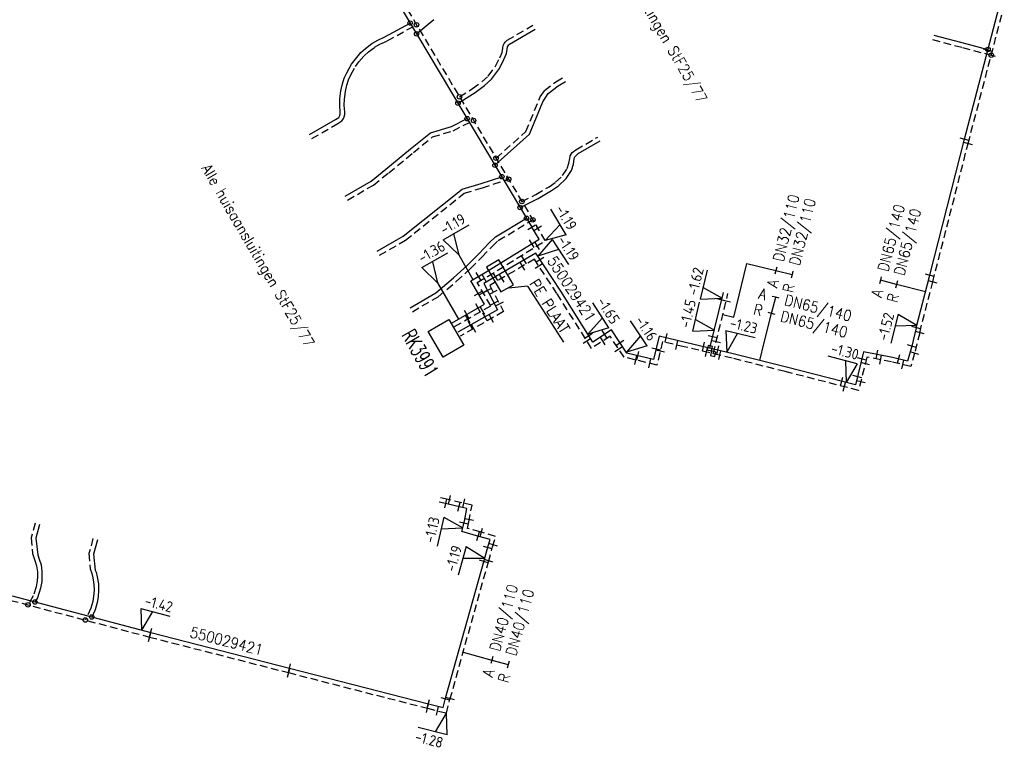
# Model space of a CAD drawing. Header units: millimetres. Extents: x 0 to 118212815, y 0 to 488348790.
# Tile 102 of 143: x 116404166 to 116486578, y 487281266 to 487342149. Entities that reach past the tile are written whole.
import ezdxf
from ezdxf.enums import TextEntityAlignment as Align

# ---------------------------------------------------------------- set-up
doc = ezdxf.new("R2010")
doc.units = ezdxf.units.MM
doc.header["$LTSCALE"] = 200
doc.linetypes.add('HIDDEN2', pattern=[4.7625, 3.175, -1.5875])
for name, color, linetype in [('WW-C-KAST', 7, 'Continuous'), ('WW-C-mof', 7, 'Continuous'), ('WW-C-tstuk', 7, 'Continuous'), ('WW-I-diam', 7, 'Continuous'), ('WW-I-info', 7, 'Continuous'), ('WW-I-NAP', 7, 'Continuous'), ('WW-L-aanvoer', 3, 'Continuous'), ('WW-L-retour', 3, 'HIDDEN2')]:
    doc.layers.add(name, color=color, linetype=linetype)
doc.styles.add('DIN17', font='ROMANS.SHX', dxfattribs={"width": 0.9})
doc.styles.add('ISOCP', font='ISOCP.SHX')

# ---------------------------------------------------------------- blocks, each defined once
blk = doc.blocks.new('LR-mof')
at = {"color": 0, "linetype": 'ByBlock', "lineweight": -2}
blk.add_line((0, -0.75), (0, 0.75), dxfattribs=at)
blk = doc.blocks.new('LR-tso')
blk.add_lwpolyline([(-0.375, -0.375), (0.375, -0.375), (0.375, 0.375), (-0.375, 0.375)], close=True)
blk = doc.blocks.new('nap1')
at = {"color": 0, "linetype": 'Continuous', "lineweight": -3}
for p, q in [((-1, 3.5), (0, 0)), ((-1, 3.5), (4, 3.5)), ((1, 3.5), (0, 0))]:
    blk.add_line(p, q, dxfattribs=at)
at = {"color": 0, "linetype": 'Continuous', "lineweight": -3, "style": 'ISOCP'}
for tag, p in [('*1', (1.7, 5)), ('*2', (4, 1.5))]:
    blk.add_attdef(tag, text='', height=1.8, dxfattribs=at).set_placement(p, align=Align.MIDDLE)
blk = doc.blocks.new('nap2')
at = {"color": 0, "linetype": 'Continuous', "lineweight": -3}
for p, q in [((1, 3.5), (-4, 3.5)), ((-1, 3.5), (0, 0)), ((1, 3.5), (0, 0))]:
    blk.add_line(p, q, dxfattribs=at)
at = {"color": 0, "linetype": 'Continuous', "lineweight": -3, "style": 'ISOCP'}
for tag, p in [('*1', (-1.5, 5)), ('*2', (-4, 1.5))]:
    blk.add_attdef(tag, text='', height=1.8, dxfattribs=at).set_placement(p, align=Align.MIDDLE)
blk = doc.blocks.new('LR-DIAB2')
at = {"color": 0, "linetype": 'Continuous', "lineweight": -3}
blk.add_line((0, 5), (0, 7.8), dxfattribs=at)
at = {"color": 0, "lineweight": -3}
blk.add_line((0, 0), (0, 5), dxfattribs=at)
for points in [[(0.61, 7.8), (0, 7.8), (-0.61, 7.8)], [(0.61, 5), (0, 5), (-0.61, 5)]]:
    blk.add_lwpolyline(points, dxfattribs=at)
at = {"color": 1, "lineweight": -3, "style": 'DIN17', "width": 0.9}
for tag, p in [('*1', (-1.61, 7.8)), ('*2', (-1.61, 5.02))]:
    blk.add_attdef(tag, text='', height=1.8, dxfattribs=at).set_placement(p, align=Align.MIDDLE_RIGHT)
for tag, p in [('*11', (1.61, 7.8)), ('*12', (1.61, 5))]:
    blk.add_attdef(tag, text='', height=1.8, dxfattribs=at).set_placement(p, align=Align.MIDDLE_LEFT)
blk = doc.blocks.new('LR-DIAO2')
at = {"color": 0, "lineweight": -3}
blk.add_line((0, 0), (0, -5), dxfattribs=at)
at = {"color": 0, "linetype": 'Continuous', "lineweight": -3}
blk.add_line((0, -5), (0, -7.8), dxfattribs=at)
at = {"color": 0, "lineweight": -3}
for points in [[(0.61, -5), (0, -5), (-0.61, -5)], [(0.61, -7.8), (0, -7.8), (-0.61, -7.8)]]:
    blk.add_lwpolyline(points, dxfattribs=at)
at = {"color": 1, "lineweight": -3, "style": 'DIN17', "width": 0.9}
for tag, p in [('*1', (-1.61, -5)), ('*2', (-1.61, -7.78))]:
    blk.add_attdef(tag, text='', height=1.8, dxfattribs=at).set_placement(p, align=Align.MIDDLE_RIGHT)
for tag, p in [('*11', (1.61, -5)), ('*12', (1.61, -7.8))]:
    blk.add_attdef(tag, text='', height=1.8, dxfattribs=at).set_placement(p, align=Align.MIDDLE_LEFT)
blk = doc.blocks.new('LR-hyp')
at = {"color": 7, "linetype": 'ByBlock', "lineweight": -3, "style": 'DIN17', "width": 0.9}
blk.add_attdef('*1', text='', height=1.8, dxfattribs=at).set_placement((0, 0), align=Align.MIDDLE)
at = {"color": 7, "linetype": 'ByBlock', "lineweight": -2, "style": 'DIN17', "width": 0.9, "flags": 1}
blk.add_attdef('*2', text='', height=1.8, dxfattribs=at).set_placement((0, -5), align=Align.MIDDLE)
blk = doc.blocks.new('LR-tsb')
blk.add_circle((0, 0), 0.375)
blk = doc.blocks.new('LR-kast')
at = {"color": 0, "linetype": 'ByBlock', "lineweight": -3}
blk.add_lwpolyline([(-2.5, 2), (2.5, 2), (2.5, -2), (-2.5, -2)], close=True, dxfattribs=at)
at = {"color": 7, "linetype": 'ByBlock', "lineweight": -3, "style": 'DIN17', "width": 0.7}
for tag, p in [('*1', (0, 5)), ('*2', (0, -5))]:
    blk.add_attdef(tag, text='', height=2.5, dxfattribs=at).set_placement(p, align=Align.MIDDLE)
at = {"color": 0, "linetype": 'ByBlock', "lineweight": -2, "style": 'DIN17', "width": 0.3, "flags": 1}
for tag, p in [('OCODE', (5, 1.25)), ('NCODE', (10, 1.25)), ('BC', (15, 1.25)), ('RK', (20, 1.25)), ('ST', (5, -1.25)), ('VCODE', (10, -1.25)), ('NIVO', (15, -1.25)), ('IMM', (20, -1.25))]:
    blk.add_attdef(tag, text='', height=1.8, dxfattribs=at).set_placement(p, align=Align.MIDDLE)

msp = doc.modelspace()

# ---------------------------------------------------------------- linework, layer by layer
at = {"layer": 'WW-I-diam'}
for p, q in [((116463929, 487317246), (116465025, 487321747)), ((116463013, 487317470), (116463929, 487317246)), ((116466109, 487313635), (116466490, 487315144))]:
    msp.add_line(p, q, dxfattribs=at)
at = {"layer": 'WW-I-info'}
for p, q in [((116440914, 487322462), (116442098, 487320402)), ((116444281, 487322053), (116443244, 487321450)), ((116445487, 487319977), (116444281, 487322053)), ((116443244, 487321450), (116444449, 487319375)), ((116439144, 487320133), (116440891, 487317094)), ((116444449, 487319375), (116445487, 487319977)), ((116446677, 487319839), (116445105, 487319689)), ((116446677, 487319839), (116449695, 487315173))]:
    msp.add_line(p, q, dxfattribs=at)
at = {"layer": 'WW-L-aanvoer'}
for p, q in [((116434841, 487345243), (116447029, 487324799)), ((116485197, 487339595), (116486281, 487343746)), ((116434741, 487340715), (116436853, 487341867)), ((116437387, 487340972), (116438822, 487342177)), ((116445158, 487340093), (116447319, 487341349)), ((116480667, 487340861), (116483439, 487340124)), ((116433105, 487339744), (116433652, 487340159)), ((116433652, 487340159), (116434132, 487340433)), ((116434132, 487340433), (116434741, 487340715)), ((116445000, 487339877), (116445043, 487339975)), ((116445043, 487339975), (116445094, 487340041)), ((116445094, 487340041), (116445158, 487340093)), ((116483439, 487340124), (116485212, 487339652)), ((116432263, 487338855), (116432731, 487339402)), ((116432731, 487339402), (116433105, 487339744)), ((116444697, 487338807), (116444906, 487339313)), ((116444906, 487339313), (116444968, 487339692)), ((116444968, 487339692), (116445000, 487339877)), ((116483248, 487332140), (116485197, 487339595)), ((116431536, 487337717), (116431951, 487338433)), ((116431951, 487338433), (116432263, 487338855)), ((116444315, 487338068), (116444697, 487338807)), ((116431331, 487337245), (116431536, 487337717)), ((116443669, 487337178), (116444315, 487338068)), ((116431052, 487336196), (116431186, 487336770)), ((116431186, 487336770), (116431331, 487337245)), ((116443081, 487336652), (116443669, 487337178)), ((116449233, 487336626), (116449851, 487336986)), ((116430967, 487335534), (116431052, 487336196)), ((116440853, 487335159), (116442283, 487336070)), ((116442283, 487336070), (116443081, 487336652)), ((116447959, 487335267), (116448394, 487335975)), ((116448394, 487335975), (116449233, 487336626)), ((116430954, 487335000), (116430967, 487335534)), ((116446850, 487332558), (116447959, 487335267)), ((116430993, 487334419), (116430954, 487335000)), ((116430964, 487334137), (116430992, 487334268)), ((116430992, 487334268), (116430993, 487334419)), ((116428428, 487332535), (116430590, 487333790)), ((116430590, 487333790), (116430743, 487333884)), ((116430743, 487333884), (116430873, 487333974)), ((116430873, 487333974), (116430918, 487334030)), ((116430918, 487334030), (116430964, 487334137)), ((116440296, 487333214), (116441619, 487333873)), ((116436882, 487331334), (116438542, 487332683)), ((116438542, 487332683), (116440296, 487333214)), ((116443946, 487329970), (116446850, 487332558)), ((116450918, 487330942), (116452744, 487332002)), ((116480342, 487320765), (116483248, 487332140)), ((116434814, 487329629), (116436882, 487331334)), ((116450630, 487330668), (116450918, 487330942)), ((116450510, 487330059), (116450577, 487330469)), ((116450577, 487330469), (116450606, 487330628)), ((116450606, 487330628), (116450630, 487330668)), ((116433579, 487328642), (116434814, 487329629)), ((116449905, 487328857), (116450340, 487329536)), ((116450340, 487329536), (116450510, 487330059)), ((116431417, 487327386), (116433579, 487328642)), ((116441196, 487327971), (116442784, 487328444)), ((116442784, 487328444), (116444517, 487329012)), ((116449254, 487328252), (116449905, 487328857)), ((116436259, 487324025), (116441196, 487327971)), ((116447560, 487327195), (116448680, 487327854)), ((116448680, 487327854), (116449254, 487328252)), ((116446050, 487326441), (116447560, 487327195)), ((116443992, 487323973), (116446591, 487325534)), ((116447642, 487323792), (116447029, 487324799)), ((116434098, 487322769), (116436259, 487324025)), ((116443133, 487320997), (116447642, 487323792)), ((116443441, 487323448), (116443992, 487323973)), ((116442587, 487322550), (116443441, 487323448)), ((116441641, 487321596), (116442587, 487322550)), ((116447370, 487322622), (116443009, 487320064)), ((116449455, 487319438), (116447370, 487322622)), ((116440478, 487320546), (116441641, 487321596)), ((116438999, 487319305), (116440478, 487320546)), ((116441939, 487320311), (116443133, 487320997)), ((116443069, 487318345), (116441939, 487320311)), ((116479212, 487316377), (116480342, 487320765)), ((116443009, 487320064), (116444160, 487317869)), ((116452150, 487315179), (116449455, 487319438)), ((116436838, 487318050), (116438999, 487319305)), ((116461938, 487314661), (116463073, 487319325)), ((116440372, 487316796), (116443069, 487318345)), ((116444160, 487317869), (116440837, 487315998)), ((116453695, 487316190), (116452150, 487315179)), ((116454992, 487314244), (116453695, 487316190)), ((116479212, 487316377), (116478842, 487314833)), ((116457695, 487315673), (116457226, 487313711)), ((116459883, 487315151), (116457695, 487315673)), ((116463881, 487314197), (116459883, 487315151)), ((116478842, 487314833), (116478489, 487313586)), ((116457226, 487313711), (116454992, 487314244)), ((116468338, 487313072), (116463881, 487314197)), ((116474790, 487314356), (116474110, 487311588)), ((116477230, 487313894), (116474790, 487314356)), ((116478489, 487313586), (116477230, 487313894)), ((116474110, 487311588), (116468338, 487313072)), ((116439930, 487301630), (116439276, 487301789)), ((116441084, 487301357), (116439930, 487301630)), ((116441587, 487301237), (116441084, 487301357)), ((116441387, 487300202), (116441587, 487301237)), ((116405817, 487299918), (116405509, 487298756)), ((116441184, 487299311), (116441387, 487300202)), ((116405509, 487298756), (116405676, 487297374)), ((116442602, 487298917), (116441184, 487299311)), ((116443531, 487298653), (116442602, 487298917)), ((116410665, 487298631), (116410349, 487297438)), ((116443031, 487296893), (116443384, 487298136)), ((116443384, 487298136), (116443531, 487298653)), ((116405676, 487297374), (116405807, 487297021)), ((116410349, 487297438), (116410496, 487296094)), ((116405807, 487297021), (116405950, 487296541)), ((116405950, 487296541), (116406024, 487295978)), ((116439813, 487285374), (116443031, 487296893)), ((116406032, 487295550), (116406010, 487295140)), ((116406024, 487295978), (116406032, 487295550)), ((116410496, 487296094), (116410557, 487295922)), ((116410557, 487295922), (116410660, 487295525)), ((116410660, 487295525), (116410750, 487294938)), ((116406010, 487295140), (116405915, 487294596)), ((116410750, 487294938), (116410772, 487294408)), ((116403533, 487293927), (116415137, 487290862)), ((116405915, 487294596), (116405651, 487293779)), ((116410731, 487293846), (116410660, 487293375)), ((116410772, 487294408), (116410731, 487293846)), ((116405651, 487293779), (116405441, 487293423)), ((116410660, 487293375), (116410480, 487292780)), ((116410480, 487292780), (116410197, 487292166)), ((116415137, 487290862), (116426757, 487287880)), ((116426757, 487287880), (116438381, 487284900)), ((116438381, 487284900), (116439610, 487284585)), ((116439610, 487284585), (116439813, 487285374))]:
    msp.add_line(p, q, dxfattribs=at)
at = {"layer": 'WW-L-retour'}
for p, q in [((116435167, 487345438), (116447444, 487324849)), ((116485478, 487339164), (116486578, 487343383)), ((116434911, 487340375), (116437382, 487341723)), ((116444964, 487340426), (116447127, 487341680)), ((116433862, 487339841), (116434306, 487340095)), ((116434306, 487340095), (116434911, 487340375)), ((116444593, 487339755), (116444634, 487339988)), ((116444634, 487339988), (116444715, 487340170)), ((116444715, 487340170), (116444819, 487340306)), ((116444819, 487340306), (116444964, 487340426)), ((116480569, 487340494), (116483082, 487339825)), ((116432560, 487338619), (116433004, 487339137)), ((116433004, 487339137), (116433348, 487339451)), ((116433348, 487339451), (116433862, 487339841)), ((116444352, 487338967), (116444538, 487339418)), ((116444538, 487339418), (116444593, 487339755)), ((116483082, 487339825), (116485483, 487339187)), ((116483549, 487331784), (116485478, 487339164)), ((116432269, 487338224), (116432560, 487338619)), ((116443991, 487338268), (116444352, 487338967)), ((116431688, 487337113), (116431876, 487337545)), ((116431876, 487337545), (116432269, 487338224)), ((116443385, 487337435), (116443991, 487338268)), ((116431427, 487336128), (116431553, 487336671)), ((116431553, 487336671), (116431688, 487337113)), ((116442069, 487336384), (116442841, 487336948)), ((116442841, 487336948), (116443385, 487337435)), ((116448105, 487336230), (116449042, 487336955)), ((116449042, 487336955), (116449661, 487337314)), ((116431346, 487335506), (116431427, 487336128)), ((116440979, 487335690), (116442069, 487336384)), ((116447718, 487335682), (116448105, 487336230)), ((116431335, 487335008), (116431346, 487335506)), ((116446532, 487332783), (116447718, 487335682)), ((116431328, 487334020), (116431372, 487334226)), ((116431373, 487334431), (116431335, 487335008)), ((116431372, 487334226), (116431373, 487334431)), ((116428618, 487332206), (116430781, 487333461)), ((116430781, 487333461), (116430951, 487333566)), ((116430951, 487333566), (116431135, 487333693)), ((116431135, 487333693), (116431246, 487333832)), ((116431246, 487333832), (116431328, 487334020)), ((116440436, 487332860), (116442156, 487333716)), ((116438724, 487332341), (116440436, 487332860)), ((116444038, 487330561), (116446532, 487332783)), ((116437123, 487331040), (116438724, 487332341)), ((116450727, 487331270), (116452553, 487332330)), ((116480590, 487320201), (116483549, 487331784)), ((116435054, 487329334), (116437123, 487331040)), ((116450245, 487330762), (116450410, 487331046)), ((116450410, 487331046), (116450727, 487331270)), ((116449993, 487329699), (116450140, 487330148)), ((116450140, 487330148), (116450202, 487330534)), ((116450202, 487330534), (116450245, 487330762)), ((116433771, 487328309), (116435054, 487329334)), ((116449611, 487329102), (116449993, 487329699)), ((116442898, 487328082), (116445088, 487328799)), ((116448475, 487328174), (116449015, 487328548)), ((116449015, 487328548), (116449611, 487329102)), ((116431609, 487327055), (116433771, 487328309)), ((116436452, 487323693), (116441376, 487327628)), ((116441376, 487327628), (116442898, 487328082)), ((116447379, 487327529), (116448475, 487328174)), ((116446197, 487326939), (116447379, 487327529)), ((116444223, 487323669), (116447112, 487325404)), ((116448162, 487323668), (116447444, 487324849)), ((116434290, 487322439), (116436452, 487323693)), ((116443328, 487320671), (116448162, 487323668)), ((116443710, 487323180), (116444223, 487323669)), ((116442859, 487322285), (116443710, 487323180)), ((116441903, 487321321), (116442859, 487322285)), ((116447250, 487322111), (116443513, 487319919)), ((116449135, 487319232), (116447250, 487322111)), ((116440727, 487320259), (116441903, 487321321)), ((116439193, 487318972), (116440727, 487320259)), ((116442458, 487320171), (116443328, 487320671)), ((116479497, 487315961), (116480590, 487320201)), ((116443588, 487318205), (116442458, 487320171)), ((116443513, 487319919), (116444667, 487317719)), ((116437031, 487317718), (116439193, 487318972)), ((116452036, 487314650), (116449135, 487319232)), ((116462217, 487314203), (116463443, 487319235)), ((116440564, 487316467), (116443588, 487318205)), ((116444667, 487317719), (116441028, 487315670)), ((116453588, 487315666), (116452036, 487314650)), ((116454758, 487313909), (116453588, 487315666)), ((116479497, 487315961), (116479070, 487314242)), ((116457976, 487315216), (116457508, 487313253)), ((116459795, 487314781), (116457976, 487315216)), ((116463791, 487313828), (116459795, 487314781)), ((116457508, 487313253), (116454758, 487313909)), ((116468244, 487312704), (116463791, 487313828)), ((116475073, 487313916), (116474387, 487311125)), ((116477149, 487313522), (116475073, 487313916)), ((116479070, 487314242), (116478755, 487313130)), ((116478755, 487313130), (116477149, 487313522)), ((116474387, 487311125), (116468244, 487312704)), ((116440018, 487302000), (116439374, 487302156)), ((116441172, 487301726), (116440018, 487302000)), ((116442029, 487301523), (116441172, 487301726)), ((116441759, 487300123), (116442029, 487301523)), ((116405450, 487300016), (116405125, 487298791)), ((116441635, 487299580), (116441759, 487300123)), ((116442705, 487299283), (116441635, 487299580)), ((116405125, 487298791), (116405227, 487297493)), ((116444000, 487298915), (116442705, 487299283)), ((116443750, 487298033), (116444000, 487298915)), ((116410298, 487298728), (116409965, 487297472)), ((116443397, 487296790), (116443750, 487298033)), ((116405227, 487297493), (116405446, 487296900)), ((116409965, 487297472), (116410052, 487296212)), ((116405446, 487296900), (116405578, 487296461)), ((116405578, 487296461), (116405645, 487295949)), ((116440180, 487285276), (116443397, 487296790)), ((116405652, 487295556), (116405632, 487295183)), ((116405645, 487295949), (116405652, 487295556)), ((116410052, 487296212), (116410193, 487295811)), ((116410193, 487295811), (116410287, 487295448)), ((116405546, 487294687), (116405303, 487293936)), ((116405632, 487295183), (116405546, 487294687)), ((116410287, 487295448), (116410371, 487294901)), ((116410371, 487294901), (116410391, 487294414)), ((116405303, 487293936), (116404859, 487293183)), ((116410353, 487293888), (116410288, 487293459)), ((116410391, 487294414), (116410353, 487293888)), ((116403435, 487293559), (116415041, 487290494)), ((116410288, 487293459), (116410124, 487292915)), ((116410124, 487292915), (116409662, 487291915)), ((116415041, 487290494), (116426663, 487287512)), ((116426663, 487287512), (116438286, 487284532)), ((116439884, 487284122), (116440180, 487285276)), ((116438286, 487284532), (116439884, 487284122))]:
    msp.add_line(p, q, dxfattribs=at)

# ---------------------------------------------------------------- block references
at = {"layer": 'WW-C-KAST', "linetype": 'Continuous'}
ref = msp.add_blockref('LR-kast', (116439853, 487315492), dxfattribs=dict(at, xscale=500.0000000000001, yscale=500.0000000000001, zscale=500.0000000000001, rotation=300.2351006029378))
ref.add_attrib('*1', 'RK3991', dxfattribs={"layer": '0', "color": 7, "linetype": 'ByBlock', "lineweight": -3, "height": 1250, "rotation": 300.2351, "style": 'DIN17', "width": 0.65}).set_placement((116437693, 487314233), align=Align.MIDDLE)
at = {"layer": 'WW-C-mof', "linetype": 'Continuous', "xscale": 500, "yscale": 500, "zscale": 500}
for p, rotation in [((116485197, 487339595), 75.3712), ((116485478, 487339164), 75.3531), ((116483248, 487332140), 75.3477), ((116483549, 487331784), 75.6722), ((116447029, 487324799), 301.3048), ((116447527, 487324711), 301.3048), ((116447038, 487323418), 31.7968), ((116447468, 487323237), 31.7968), ((116446254, 487321527), 30.3942), ((116446396, 487322051), 30.3942), ((116447722, 487322084), 303.2189), ((116447615, 487321554), 303.2189), ((116442566, 487320671), 29.8847), ((116443053, 487320513), 29.8847), ((116443988, 487320638), 30.3942), ((116444514, 487320506), 30.3942), ((116480342, 487320765), 75.6722), ((116480590, 487320201), 75.5506), ((116442552, 487319245), 299.8847), ((116442953, 487319310), 299.8847), ((116443306, 487319496), 297.6794), ((116443812, 487319350), 297.6794), ((116443863, 487318435), 297.6794), ((116444324, 487318374), 297.6794), ((116462920, 487318697), 76.3144), ((116463289, 487318603), 76.3144), ((116441577, 487317488), 29.8847), ((116442529, 487318035), 29.8847), ((116442903, 487317812), 29.8847), ((116441677, 487317107), 29.8847), ((116441890, 487316591), 29.388), ((116443106, 487317276), 29.388), ((116443642, 487317142), 29.388), ((116442162, 487316308), 29.388), ((116453137, 487315825), 33.2177), ((116479212, 487316377), 75.5506), ((116451635, 487315283), 302.3314), ((116451807, 487315721), 302.3314), ((116452974, 487315264), 33.2177), ((116454407, 487315122), 303.6737000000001), ((116458271, 487315536), 346.5759), ((116459170, 487314931), 346.5759), ((116462168, 487315607), 76.3144), ((116462459, 487315197), 76.3144), ((116479497, 487315961), 75.5506), ((116454296, 487314604), 303.6737000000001), ((116457434, 487314580), 76.5759), ((116457782, 487314403), 76.5759), ((116461406, 487314788), 346.5759), ((116461648, 487314339), 346.5759), ((116462609, 487314500), 346.5759), ((116462767, 487314072), 346.5759), ((116475923, 487314141), 349.2721), ((116478842, 487314833), 74.1982), ((116455747, 487313673), 346.5759), ((116455912, 487314024), 346.5759), ((116456904, 487313397), 346.5759), ((116474643, 487313758), 76.1923), ((116476216, 487313699), 349.2721), ((116477732, 487313771), 346.2668), ((116478079, 487313295), 346.2668), ((116479070, 487314242), 74.1982), ((116474939, 487313370), 76.1923), ((116472974, 487311880), 345.5822), ((116474278, 487312274), 76.1923), ((116473189, 487311433), 345.5822), ((116474564, 487311843), 76.1923), ((116440131, 487301973), 346.6612), ((116441333, 487301688), 346.6783), ((116439828, 487301655), 346.3436), ((116440936, 487301392), 346.6612), ((116441343, 487300008), 77.1105), ((116441793, 487300302), 79.0758), ((116442809, 487299253), 344.1536), ((116442541, 487298934), 344.4599), ((116443338, 487297972), 74.1536), ((116443800, 487298209), 74.1536), ((116443010, 487296816), 74.3889), ((116443419, 487296865), 74.1536), ((116415048, 487290492), 345.6111999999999), ((116415124, 487290865), 345.2038), ((116426748, 487287883), 345.6111999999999), ((116426671, 487287510), 345.6185), ((116438296, 487284533), 345.6185), ((116438373, 487284902), 345.6185), ((116439794, 487285302), 75.61850000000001), ((116440197, 487285336), 74.3889), ((116439140, 487284313), 345.6185)]:
    msp.add_blockref('LR-mof', p, dxfattribs=dict(at, rotation=rotation))
at = {"layer": 'WW-C-tstuk', "linetype": 'Continuous', "xscale": 500, "yscale": 500, "zscale": 500}
for name, p, rotation in [('LR-tsb', (116436853, 487341867), 208.6081), ('LR-tsb', (116437382, 487341723), 208.6081), ('LR-tsb', (116437387, 487340972), 40.0235), ('LR-tsb', (116485212, 487339652), 165.1065), ('LR-tsb', (116485483, 487339187), 165.1065), ('LR-tsb', (116440979, 487335690), 32.4809), ('LR-tsb', (116440853, 487335159), 32.4809), ('LR-tsb', (116441619, 487333873), 206.477), ('LR-tsb', (116442156, 487333716), 206.477), ('LR-tsb', (116443946, 487329970), 41.7026), ('LR-tsb', (116444038, 487330561), 41.7026), ('LR-tsb', (116444517, 487329012), 198.1389), ('LR-tsb', (116445088, 487328799), 198.1389), ('LR-tsb', (116446197, 487326939), 26.5203), ('LR-tsb', (116446050, 487326441), 26.5203), ('LR-tsb', (116446591, 487325534), 210.9843), ('LR-tsb', (116447112, 487325404), 210.9843), ('LR-tso', (116461938, 487314661), 166.5759), ('LR-tso', (116462217, 487314203), 166.5759), ('LR-tsb', (116404859, 487293183), 59.4974), ('LR-tsb', (116405441, 487293423), 59.4974), ('LR-tsb', (116409662, 487291915), 65.1988), ('LR-tsb', (116410197, 487292166), 65.1988)]:
    msp.add_blockref(name, p, dxfattribs=dict(at, rotation=rotation))
at = {"layer": 'WW-I-diam', "linetype": 'Continuous', "xscale": 500, "yscale": 500, "zscale": 500}
for name, p, rotation, values in [('LR-DIAO2', (116465025, 487321747), 76.31443325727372, {'*1': 'A', '*11': 'DN32/110', '*2': 'R', '*12': 'DN32/110'}), ('LR-DIAB2', (116479982, 487319368), 75.55695423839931, {'*1': 'A', '*11': 'DN65/140', '*2': 'R', '*12': 'DN65/140'}), ('LR-DIAB2', (116466490, 487315144), 345.8351361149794, {'*1': 'A', '*11': 'DN65/140', '*2': 'R', '*12': 'DN65/140'}), ('LR-DIAO2', (116441287, 487289239), 74.38891034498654, {'*1': 'A', '*11': 'DN40/110', '*2': 'R', '*12': 'DN40/110'})]:
    msp.add_blockref(name, p, dxfattribs=dict(at, rotation=rotation)).add_auto_attribs(values)
at = {"layer": 'WW-I-info', "linetype": 'Continuous'}
ref = msp.add_blockref('LR-hyp', (116450360, 487319621), dxfattribs=dict(at, xscale=500.0000000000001, yscale=500.0000000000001, zscale=500.0000000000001, rotation=31.7968))
ref.add_attrib('*1', '550029421', dxfattribs={"layer": '0', "color": 0, "linetype": 'ByBlock', "lineweight": -3, "height": 900, "rotation": 303.21892, "style": 'DIN17', "width": 0.9}).set_placement((116450360, 487319621), align=Align.MIDDLE)
ref = msp.add_blockref('LR-hyp', (116418067, 487291032), dxfattribs=dict(at, xscale=500.0000000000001, yscale=500.0000000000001, zscale=500.0000000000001, rotation=345.6111999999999))
ref.add_attrib('*1', '550029421', dxfattribs={"layer": '0', "color": 0, "linetype": 'ByBlock', "lineweight": -3, "height": 900, "rotation": 345.6112, "style": 'DIN17', "width": 0.9}).set_placement((116421484, 487290161), align=Align.MIDDLE)
at = {"layer": 'WW-I-NAP', "linetype": 'Continuous'}
ref = msp.add_blockref('nap2', (116448162, 487323668), dxfattribs=dict(at, xscale=500, yscale=500, zscale=500, rotation=301.3047700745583))
ref.add_attrib('*1', '-1.19', dxfattribs={"layer": '0', "color": 1, "linetype": 'Continuous', "lineweight": -3, "height": 900, "rotation": 301.30477, "style": 'ISOCP'}).set_placement((116449908, 487325607), align=Align.MIDDLE)
ref = msp.add_blockref('nap1', (116440914, 487322462), dxfattribs=dict(at, xscale=500, yscale=500, zscale=500, rotation=29.88467907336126))
ref.add_attrib('*1', '-1.19', dxfattribs={"layer": '0', "color": 1, "linetype": 'Continuous', "lineweight": -3, "height": 900, "rotation": 29.88468, "style": 'ISOCP'}).set_placement((116440406, 487325053), align=Align.MIDDLE)
ref = msp.add_blockref('nap1', (116439144, 487320133), dxfattribs=dict(at, xscale=500, yscale=500, zscale=500, rotation=29.88467906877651))
ref.add_attrib('*1', '-1.36', dxfattribs={"layer": '0', "color": 1, "linetype": 'Continuous', "lineweight": -3, "height": 900, "rotation": 29.88468, "style": 'ISOCP'}).set_placement((116438636, 487322724), align=Align.MIDDLE)
ref = msp.add_blockref('nap1', (116447535, 487322369), dxfattribs=dict(at, xscale=500, yscale=500, zscale=500, rotation=303.218917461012))
ref.add_attrib('*1', '-1.19', dxfattribs={"layer": '0', "color": 1, "linetype": 'Continuous', "lineweight": -3, "height": 900, "rotation": 303.21892, "style": 'ISOCP'}).set_placement((116450093, 487323027), align=Align.MIDDLE)
ref = msp.add_blockref('nap1', (116462955, 487318838), dxfattribs=dict(at, xscale=500, yscale=500, zscale=500, rotation=76.31443325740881))
ref.add_attrib('*1', '-1.62', dxfattribs={"layer": '0', "color": 1, "linetype": 'Continuous', "lineweight": -3, "height": 900, "rotation": 76.31443, "style": 'ISOCP'}).set_placement((116460727, 487320256), align=Align.MIDDLE)
ref = msp.add_blockref('nap2', (116451729, 487315845), dxfattribs=dict(at, xscale=500, yscale=500, zscale=500, rotation=302.3313585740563))
ref.add_attrib('*1', '-1.65', dxfattribs={"layer": '0', "color": 1, "linetype": 'Continuous', "lineweight": -3, "height": 900, "rotation": 302.33136, "style": 'ISOCP'}).set_placement((116453440, 487317816), align=Align.MIDDLE)
ref = msp.add_blockref('nap1', (116462322, 487316168), dxfattribs=dict(at, xscale=500, yscale=500, zscale=500, rotation=76.98472681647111))
ref.add_attrib('*1', '-1.45', dxfattribs={"layer": '0', "color": 1, "linetype": 'Continuous', "lineweight": -3, "height": 900, "rotation": 76.98473, "style": 'ISOCP'}).set_placement((116460078, 487317560), align=Align.MIDDLE)
ref = msp.add_blockref('nap2', (116479263, 487316576), dxfattribs=dict(at, xscale=500, yscale=500, zscale=500, rotation=75.55695423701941))
ref.add_attrib('*1', '-1.52', dxfattribs={"layer": '0', "color": 1, "linetype": 'Continuous', "lineweight": -3, "height": 900, "rotation": 75.55695, "style": 'ISOCP'}).set_placement((116476655, 487316473), align=Align.MIDDLE)
ref = msp.add_blockref('nap2', (116454943, 487314317), dxfattribs=dict(at, xscale=500, yscale=500, zscale=500, rotation=303.6736846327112))
ref.add_attrib('*1', '-1.16', dxfattribs={"layer": '0', "color": 1, "linetype": 'Continuous', "lineweight": -3, "height": 900, "rotation": 303.67368, "style": 'ISOCP'}).set_placement((116456608, 487316327), align=Align.MIDDLE)
ref = msp.add_blockref('nap1', (116463360, 487314321), dxfattribs=dict(at, xscale=500, yscale=500, zscale=500, rotation=346.5758925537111))
ref.add_attrib('*1', '-1.23', dxfattribs={"layer": '0', "color": 1, "linetype": 'Continuous', "lineweight": -3, "height": 900, "rotation": 346.57589, "style": 'ISOCP'}).set_placement((116464768, 487316556), align=Align.MIDDLE)
ref = msp.add_blockref('nap2', (116473339, 487311786), dxfattribs=dict(at, xscale=500, yscale=500, zscale=500, rotation=345.3348779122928))
ref.add_attrib('*1', '-1.30', dxfattribs={"layer": '0', "color": 1, "linetype": 'Continuous', "lineweight": -3, "height": 900, "rotation": 345.33488, "style": 'ISOCP'}).set_placement((116473246, 487314395), align=Align.MIDDLE)
ref = msp.add_blockref('nap2', (116441259, 487299642), dxfattribs=dict(at, xscale=500, yscale=500, zscale=500, rotation=77.11054915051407))
ref.add_attrib('*1', '-1.13', dxfattribs={"layer": '0', "color": 1, "linetype": 'Continuous', "lineweight": -3, "height": 900, "rotation": 77.11055, "style": 'ISOCP'}).set_placement((116438655, 487299468), align=Align.MIDDLE)
ref = msp.add_blockref('nap2', (116443091, 487297104), dxfattribs=dict(at, xscale=500, yscale=500, zscale=500, rotation=74.15363308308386))
ref.add_attrib('*1', '-1.19', dxfattribs={"layer": '0', "color": 1, "linetype": 'Continuous', "lineweight": -3, "height": 900, "rotation": 74.15363, "style": 'ISOCP'}).set_placement((116440482, 487297066), align=Align.MIDDLE)
ref = msp.add_blockref('nap1', (116414351, 487291069), dxfattribs=dict(at, xscale=500, yscale=500, zscale=500, rotation=345.2037788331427))
ref.add_attrib('*1', '-1.42', dxfattribs={"layer": '0', "color": 1, "linetype": 'Continuous', "lineweight": -3, "height": 900, "rotation": 345.20378, "style": 'ISOCP'}).set_placement((116415811, 487293269), align=Align.MIDDLE)
ref = msp.add_blockref('nap1', (116439884, 487284122), dxfattribs=dict(at, xscale=500, yscale=500, zscale=500, rotation=165.6185317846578))
ref.add_attrib('*1', '-1.28', dxfattribs={"layer": '0', "color": 1, "linetype": 'Continuous', "lineweight": -3, "height": 900, "rotation": 345.61853, "style": 'ISOCP'}).set_placement((116438439, 487281912), align=Align.MIDDLE)

# ---------------------------------------------------------------- texts
at = {"layer": 'WW-I-info', "style": 'DIN17', "width": 0.9}
for s, rotation, p in [('Alle huisaansluitingen StF25/77', 300.14223, (116452225, 487350156)), ('Alle huisaansluitingen StF25/77', 300.13576, (116419349, 487329735)), ('PE PLAAT', 302.33136, (116446786, 487320079))]:
    msp.add_text(s, height=900, rotation=rotation, dxfattribs=at).set_placement(p)

doc.saveas('drawing.dxf')
